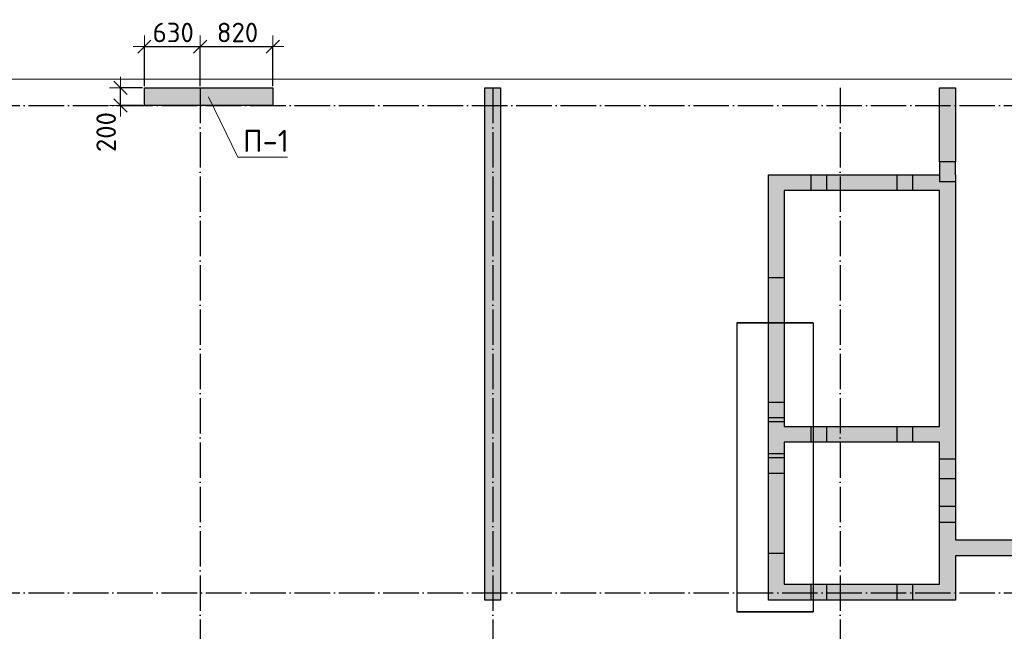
# Model space of a CAD drawing. Header units: millimetres. Extents: x 24002 to 102045, y -250 to 61883.
# Tile 26 of 31: x 47604 to 58712, y 47967 to 54869. Entities that reach past the tile are written whole.
import ezdxf

# ---------------------------------------------------------------- set-up
doc = ezdxf.new("R2010")
doc.units = ezdxf.units.MM
doc.header["$PDMODE"] = 65
for name, pattern in [('______11', [500, 400, -50, 0, -50]), ('______5', [1100, 800, -100, 100, -100]), ('________', [0])]:
    doc.linetypes.add(name, pattern=pattern)
for name, color, linetype, lineweight in [('Standard', 7, 'Continuous', 25), ('Высотная отметка (отверстия)', 7, 'Continuous', 13), ('Размерная линия_ общее', 7, 'Continuous', 13)]:
    doc.layers.add(name, color=color, linetype=linetype, lineweight=lineweight)
doc.layers.add('Осевая линия_ общее', color=7, linetype='______5', lineweight=13, true_color=0xa0a0a0)
doc.styles.add('ISOCPEUR', font='ISOCPEUR')
doc.dimstyles.new('DIMSTYLE_12', dxfattribs={"dimtxt": 220, "dimasz": 250, "dimexe": 0, "dimexo": 0, "dimgap": 110, "dimtad": 2, "dimdec": 0, "dimrnd": 5, "dimzin": 12, "dimdsep": 46, "dimtxsty": 'ISOCPEUR', "dimblk1": 'ALL_ML_STRICH', "dimblk2": 'ALL_ML_STRICH', "dimsah": 1, "dimcen": 0, "dimclrd": 7, "dimclre": 256, "dimclrt": 7, "dimadec": 0, "dimazin": 0, "dimtfac": 1, "dimtdec": 0, "dimtix": 1, "dimtmove": 2, "dimatfit": 3, "dimfxl": 0, "dimtzin": 0, "dimlwd": 0, "dimlwe": -3, "dimarcsym": 0})
doc.dimstyles.new('DIMSTYLE_9', dxfattribs={"dimtxt": 220, "dimasz": 250, "dimexe": 0, "dimexo": 0, "dimgap": 110, "dimtad": 2, "dimdec": 0, "dimrnd": 5, "dimzin": 12, "dimdsep": 46, "dimtxsty": 'ISOCPEUR', "dimblk1": 'ALL_ML_STRICH', "dimblk2": 'ALL_ML_STRICH', "dimsah": 1, "dimcen": 0, "dimclrd": 7, "dimclre": 256, "dimclrt": 7, "dimadec": 0, "dimazin": 0, "dimtfac": 1, "dimtdec": 0, "dimtix": 1, "dimtmove": 2, "dimatfit": 3, "dimfxl": 0, "dimtvp": 1.2, "dimtzin": 0, "dimlwd": 0, "dimlwe": -3, "dimarcsym": 0})

# ---------------------------------------------------------------- blocks, each defined once
blk = doc.blocks.new('ALL_ML_STRICH')
at = {"color": 0, "linetype": 'ByBlock', "lineweight": -2}
for p, q in [((0, -0.5), (0, 0.5)), ((-1, 0), (0.5, 0)), ((-0.3, -0.3), (0.3, 0.3))]:
    blk.add_line(p, q, dxfattribs=at)
blk = doc.blocks.new('*D86')
at = {"layer": 'DEFPOINTS', "color": 7, "linetype": 'Continuous', "lineweight": 13, "transparency": 33554687}
for p in [(49010, 54565), (49010, 54100), (49640, 54100)]:
    blk.add_point(p, dxfattribs=at)
at = {"layer": 'Размерная линия_ общее', "color": 253, "linetype": 'Continuous', "lineweight": -2, "true_color": 0xa0a0a0, "transparency": 33554687}
for p, q in [((49010, 54120), (49010, 54565)), ((49640, 54120), (49640, 54565))]:
    blk.add_line(p, q, dxfattribs=at)
at = {"layer": 'Размерная линия_ общее', "color": 7, "linetype": 'Continuous', "lineweight": -2, "transparency": 33554687}
blk.add_line((49010, 54565), (49640, 54565), dxfattribs=at)
at = {"layer": 'Размерная линия_ общее', "color": 7, "linetype": 'Continuous', "lineweight": 13, "transparency": 33554687, "xscale": 250, "yscale": 250, "zscale": 250, "rotation": 180}
blk.add_blockref('ALL_ML_STRICH', (49010, 54565), dxfattribs=at)
at = {"layer": 'Размерная линия_ общее', "color": 7, "linetype": 'Continuous', "lineweight": 13, "transparency": 33554687, "xscale": 250, "yscale": 250, "zscale": 250}
blk.add_blockref('ALL_ML_STRICH', (49640, 54565), dxfattribs=at)
at = {"layer": 'Размерная линия_ общее', "color": 7, "linetype": 'Continuous', "lineweight": 13, "transparency": 33554687, "insert": (49336, 54725), "char_height": 220, "width": 660, "attachment_point": 5, "style": 'ISOCPEUR'}
blk.add_mtext('\\A1;{630}', dxfattribs=at)
blk = doc.blocks.new('*D87')
at = {"layer": 'DEFPOINTS', "color": 7, "linetype": 'Continuous', "lineweight": 13, "transparency": 33554687}
for p in [(49640, 54565), (49640, 54100), (50460, 54100)]:
    blk.add_point(p, dxfattribs=at)
at = {"layer": 'Размерная линия_ общее', "color": 253, "linetype": 'Continuous', "lineweight": -2, "true_color": 0xa0a0a0, "transparency": 33554687}
for p, q in [((49640, 54120), (49640, 54565)), ((50460, 54120), (50460, 54565))]:
    blk.add_line(p, q, dxfattribs=at)
at = {"layer": 'Размерная линия_ общее', "color": 7, "linetype": 'Continuous', "lineweight": -2, "transparency": 33554687}
blk.add_line((49640, 54565), (50460, 54565), dxfattribs=at)
at = {"layer": 'Размерная линия_ общее', "color": 7, "linetype": 'Continuous', "lineweight": 13, "transparency": 33554687, "xscale": 250, "yscale": 250, "zscale": 250, "rotation": 180}
blk.add_blockref('ALL_ML_STRICH', (49640, 54565), dxfattribs=at)
at = {"layer": 'Размерная линия_ общее', "color": 7, "linetype": 'Continuous', "lineweight": 13, "transparency": 33554687, "xscale": 250, "yscale": 250, "zscale": 250}
blk.add_blockref('ALL_ML_STRICH', (50460, 54565), dxfattribs=at)
at = {"layer": 'Размерная линия_ общее', "color": 7, "linetype": 'Continuous', "lineweight": 13, "transparency": 33554687, "insert": (50061, 54725), "char_height": 220, "width": 660, "attachment_point": 5, "style": 'ISOCPEUR'}
blk.add_mtext('\\A1;{820}', dxfattribs=at)
blk = doc.blocks.new('*D251')
at = {"layer": 'DEFPOINTS', "color": 7, "linetype": 'Continuous', "lineweight": 13, "transparency": 33554687}
for p in [(49010, 54100), (48740, 53900), (49010, 53900)]:
    blk.add_point(p, dxfattribs=at)
at = {"layer": 'Размерная линия_ общее', "color": 253, "linetype": 'Continuous', "lineweight": -2, "true_color": 0xa0a0a0, "transparency": 33554687}
for p, q in [((48990, 54100), (48740, 54100)), ((48990, 53900), (48740, 53900))]:
    blk.add_line(p, q, dxfattribs=at)
at = {"layer": 'Размерная линия_ общее', "color": 7, "linetype": 'Continuous', "lineweight": -2, "transparency": 33554687}
blk.add_line((48740, 53900), (48740, 54100), dxfattribs=at)
at = {"layer": 'Размерная линия_ общее', "color": 7, "linetype": 'Continuous', "lineweight": 13, "transparency": 33554687, "xscale": 250, "yscale": 250, "zscale": 250}
for p, rotation in [((48740, 54100), 90), ((48740, 53900), 270)]:
    blk.add_blockref('ALL_ML_STRICH', p, dxfattribs=dict(at, rotation=rotation))
at = {"layer": 'Размерная линия_ общее', "color": 7, "linetype": 'Continuous', "lineweight": 13, "transparency": 33554687, "insert": (48579, 53601), "char_height": 220, "width": 660, "attachment_point": 5, "rotation": 90, "style": 'ISOCPEUR'}
blk.add_mtext('\\A1;{200}', dxfattribs=at)

msp = doc.modelspace()

# ---------------------------------------------------------------- hatches: boundary and pattern name
at = {"linetype": 'Continuous', "lineweight": 13, "transparency": 33554687}
for points in [[(53030, 54100), (52850, 54100), (52850, 48320), (53030, 48320)], [(58160, 53265), (58160, 54100), (57980, 54100), (57980, 53265)], [(58160, 53265), (57980, 53265), (57980, 53120), (58160, 53120)], [(56230, 52940), (56050, 52940), (56050, 50280), (56230, 50280)], [(56050, 50280), (56050, 50100), (57980, 50100), (57980, 50280)], [(57980, 48320), (58160, 48320), (58160, 50100), (57980, 50100)], [(59395, 48950), (59355, 48950), (59355, 49000), (58160, 49000), (58160, 48820), (60690, 48820), (60690, 49000), (59395, 49000)]]:
    msp.add_hatch(color=7, dxfattribs=at).paths.add_polyline_path(points)
at = {"layer": 'Standard', "linetype": 'Continuous', "lineweight": 13, "transparency": 33554687}
for points in [[(49010, 54100), (49010, 53900), (50460, 53900), (50460, 54100)], [(57980, 53045), (57980, 53120), (56050, 53120), (56050, 52940), (58160, 52940), (58160, 53045)], [(58160, 53045), (58160, 53120), (57980, 53120), (57980, 53045)], [(57980, 50100), (58160, 50100), (58160, 52940), (57980, 52940)], [(56230, 50100), (56050, 50100), (56050, 48500), (56230, 48500)], [(56050, 48500), (56050, 48320), (57980, 48320), (57980, 48500)]]:
    msp.add_hatch(color=7, dxfattribs=at).paths.add_polyline_path(points)

# ---------------------------------------------------------------- linework, layer by layer
at = {"color": 7, "linetype": 'Continuous', "lineweight": -3, "transparency": 33554687}
for p, q in [((52850, 48320), (52850, 54100)), ((52850, 54100), (53030, 54100)), ((53030, 54100), (53030, 48320)), ((57980, 53265), (57980, 54100)), ((57980, 54100), (58160, 54100)), ((58160, 54100), (58160, 53265)), ((57980, 53265), (57980, 53120)), ((58160, 53265), (57980, 53265)), ((58160, 53120), (58160, 53265)), ((56050, 50280), (56050, 52940)), ((56230, 52940), (56230, 50280)), ((56050, 50100), (56050, 50280)), ((56230, 50280), (57980, 50280)), ((57980, 50100), (56230, 50100)), ((57980, 48500), (57980, 50100)), ((58160, 50100), (58160, 49000)), ((58160, 49000), (59355, 49000)), ((58160, 48820), (58160, 48320)), ((60690, 48820), (58160, 48820)), ((53030, 48320), (52850, 48320)), ((58160, 48320), (57980, 48320))]:
    msp.add_line(p, q, dxfattribs=at)
at = {"color": 253, "linetype": '________', "lineweight": -3, "true_color": 0xababab, "transparency": 33554687}
for p, q in [((56230, 51955), (56050, 51955)), ((56050, 50555), (56230, 50555)), ((56230, 50375), (56050, 50375)), ((56050, 50335), (56230, 50335)), ((56530, 50280), (56530, 50100)), ((56710, 50100), (56710, 50280)), ((57500, 50280), (57500, 50100)), ((57680, 50100), (57680, 50280)), ((58160, 49910), (57980, 49910)), ((57980, 49690), (58160, 49690)), ((58160, 49375), (57980, 49375)), ((57980, 49200), (58160, 49200))]:
    msp.add_line(p, q, dxfattribs=at)
at = {"layer": 'Standard', "color": 7, "linetype": 'Continuous', "lineweight": -3, "transparency": 33554687}
for p, q in [((49010, 53900), (49010, 54100)), ((49010, 54100), (50460, 54100)), ((50460, 54100), (50460, 53900)), ((50460, 53900), (49010, 53900)), ((56050, 52940), (56050, 53120)), ((56050, 53120), (57980, 53120)), ((57980, 53120), (57980, 53045)), ((58160, 53120), (58160, 53045)), ((57980, 53045), (58160, 53045)), ((58160, 53045), (58160, 52940)), ((57980, 52940), (56230, 52940)), ((57980, 50280), (57980, 52940)), ((58160, 52940), (58160, 50100)), ((56050, 48500), (56050, 50100)), ((56230, 50100), (56230, 48500)), ((56050, 48320), (56050, 48500)), ((56230, 48500), (57980, 48500)), ((57980, 48320), (56050, 48320))]:
    msp.add_line(p, q, dxfattribs=at)
at = {"layer": 'Standard', "color": 253, "linetype": '________', "lineweight": -3, "true_color": 0xababab, "transparency": 33554687}
for p, q in [((56530, 53120), (56530, 52940)), ((56710, 52940), (56710, 53120)), ((57500, 53120), (57500, 52940)), ((57680, 52940), (57680, 53120)), ((56230, 49970), (56050, 49970)), ((56050, 49930), (56230, 49930)), ((56230, 49750), (56050, 49750)), ((56050, 48850), (56230, 48850)), ((56530, 48500), (56530, 48320)), ((56710, 48320), (56710, 48500)), ((57500, 48500), (57500, 48320)), ((57680, 48320), (57680, 48500))]:
    msp.add_line(p, q, dxfattribs=at)
at = {"layer": 'Standard', "color": 52, "linetype": 'Continuous', "lineweight": -3, "transparency": 33554687}
for p, q in [((55694.8, 51448.7), (55694.8, 48188.7)), ((55694.8, 51448.7), (55694.8, 48188.7)), ((56556.6, 51448.7), (55694.8, 51448.7)), ((55694.8, 51448.7), (56556.6, 51448.7)), ((56556.6, 51448.7), (56556.6, 48188.7)), ((56556.6, 51448.7), (56556.6, 48188.7)), ((56556.6, 48188.7), (55694.8, 48188.7)), ((55694.8, 48188.7), (56556.6, 48188.7))]:
    msp.add_line(p, q, dxfattribs=at)
at = {"layer": 'Standard', "color": 7, "linetype": 'Continuous', "lineweight": 13, "transparency": 33554687}
msp.add_lwpolyline([(25100, 39650), (67580, 39650), (67580, 54200), (25100, 54200), (25100, 39650)], dxfattribs=at)
at = {"layer": 'Высотная отметка (отверстия)', "color": 7, "linetype": 'Continuous', "lineweight": 13, "transparency": 33554687}
msp.add_lwpolyline([(49735, 54000), (50066.2, 53316.5), (50626.2, 53316.5)], dxfattribs=at)
at = {"layer": 'Осевая линия_ общее', "color": 253, "linetype": '______11', "lineweight": -3, "true_color": 0xa0a0a0, "transparency": 33554687}
for p, q in [((49640, 54100), (49640, 37910.9)), ((52940, 54100), (52940, 37910.9)), ((56860, 54100), (56860, 37910.9)), ((25200, 53900), (69209.2, 53900)), ((25200, 48400), (69209.2, 48400))]:
    msp.add_line(p, q, dxfattribs=at)

# ---------------------------------------------------------------- texts
at = {"layer": 'Высотная отметка (отверстия)', "color": 7, "linetype": 'Continuous', "lineweight": 13, "transparency": 33554687, "insert": (50381.2, 53376.5), "char_height": 250, "width": 604.167, "attachment_point": 8, "style": 'ISOCPEUR'}
msp.add_mtext('\\A1;{\\fISOCPEUR|i0|b0;\\H250.000000;\\W1.000000;\\C7;П-1}\\P', dxfattribs=at)

# ---------------------------------------------------------------- dimensions: what is measured, and where the dimension line sits
at = {"layer": 'Размерная линия_ общее', "color": 7, "linetype": 'Continuous', "lineweight": 13, "transparency": 33554687}
for base, p1, p2, dimstyle, picture, middle in [((49640, 54565), (49010, 54120), (49640, 54120), 'DIMSTYLE_9', '*D86', (49336, 54725)), ((50460, 54565), (49640, 54120), (50460, 54120), 'DIMSTYLE_12', '*D87', (50061, 54725))]:
    dim = msp.add_linear_dim(base=base, p1=p1, p2=p2, dimstyle=dimstyle, override={"dimpost": '<>', "dimclrd": 7, "dimclre": 253, "dimclrt": 7, "dimlwd": 0, "dimlwe": 65533}, dxfattribs=at)
    dim.commit()
    dim.dimension.update_dxf_attribs({"geometry": picture, "text_midpoint": middle, "dimtype": 160})
dim = msp.add_linear_dim(base=(48740.1, 54100), p1=(48990, 53900), p2=(48990, 54100), angle=90, dimstyle='DIMSTYLE_9', override={"dimpost": '<>', "dimclrd": 7, "dimclre": 253, "dimclrt": 7, "dimlwd": 0, "dimlwe": 65533}, dxfattribs=at)
dim.commit()
dim.dimension.update_dxf_attribs({"geometry": '*D251', "text_midpoint": (48579.2, 53601.2), "dimtype": 160})

doc.saveas('drawing.dxf')
